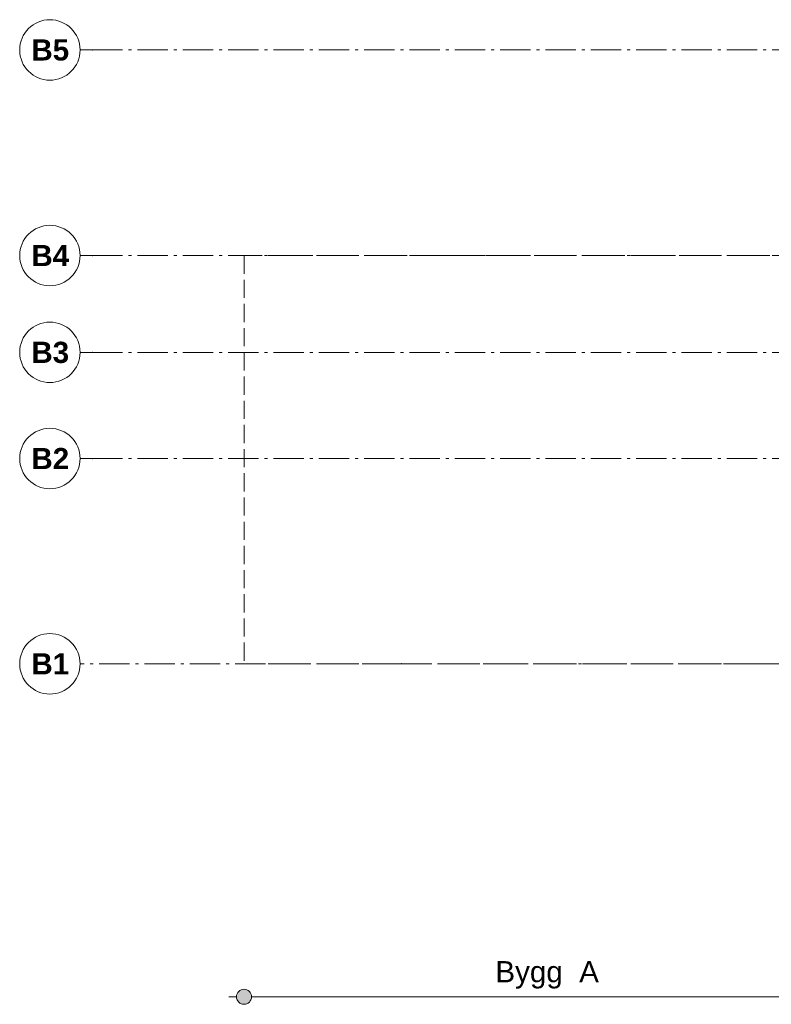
# Model space of a CAD drawing. Header units: millimetres. Extents: x -18529 to 56522, y -7462 to 46647.
# Tile 1 of 29: x -13212 to -776, y -5630 to 10650. Entities that reach past the tile are written whole.
import ezdxf

# ---------------------------------------------------------------- set-up
doc = ezdxf.new("R2010")
doc.units = ezdxf.units.MM
doc.header["$LTSCALE"] = 0.5
doc.header["$MEASUREMENT"] = 0
for name, pattern in [('Akselinje', [1500, 1000, -200, 100, -200]), ('PLINE', [0]), ('Stiplet', [800, 600, -200])]:
    doc.linetypes.add(name, pattern=pattern)
for name, color, linetype in [('2311 Bærende yttervegger_ betong', 7, 'Continuous'), ('822- Modullinjer bygning', 7, 'Continuous'), ('838- Annen tekst', 7, 'Continuous'), ('838- Annen tekst(Nye konstruksjoner)', 7, 'Continuous')]:
    doc.layers.add(name, color=color, linetype=linetype)
doc.styles.add('GENERATED_STYLE_1', font='arial.ttf')
doc.styles.add('GENERATED_STYLE_2', font='arial.ttf')

msp = doc.modelspace()

# ---------------------------------------------------------------- hatches: boundary and pattern name
at = {"layer": '838- Annen tekst', "linetype": 'Continuous', "lineweight": 9}
msp.add_hatch(color=7, dxfattribs=at).paths.add_polyline_path([(-9625, -5504.9), (-9615.5, -5552.7), (-9588.4, -5593.3), (-9547.8, -5620.4), (-9500, -5629.9), (-9452.2, -5620.4), (-9411.6, -5593.3), (-9384.5, -5552.7), (-9375, -5504.9), (-9384.5, -5457.1), (-9411.6, -5416.5), (-9452.2, -5389.4), (-9500, -5379.9), (-9547.8, -5389.4), (-9588.4, -5416.5), (-9615.5, -5457.1)])

# ---------------------------------------------------------------- linework, layer by layer
at = {"layer": '2311 Bærende yttervegger_ betong', "color": 7, "linetype": 'Stiplet', "lineweight": 9}
msp.add_lwpolyline([(0, 6750), (-9500, 6750), (-9500, 0), (0, 0)], dxfattribs=at)
at = {"layer": '822- Modullinjer bygning', "color": 94, "linetype": 'Akselinje', "lineweight": 18}
for p, q in [((-12012.2, 10150), (-12212.2, 10150)), ((-12012.2, 10150), (-200, 10150)), ((-12012.2, 6750), (-12212.2, 6750)), ((-12012.2, 6750), (-200, 6750)), ((-12012.2, 5150), (-12212.2, 5150)), ((-12012.2, 5150), (-200, 5150)), ((-12012.2, 3393.8), (-12212.2, 3393.8)), ((-12012.2, 3393.8), (-200, 3393.8)), ((-6895.1, 0), (-12212.2, 0)), ((-6895.1, 0), (-5317.1, 0)), ((-5317.1, 0), (0, 0))]:
    msp.add_line(p, q, dxfattribs=at)
at = {"layer": '822- Modullinjer bygning', "color": 7, "linetype": 'PLINE', "lineweight": 18}
for centre in [(-12712.2, 10150), (-12712.2, 6750), (-12712.2, 5150), (-12712.2, 3393.8), (-12712.2, 0)]:
    msp.add_circle(centre, 500, dxfattribs=at)
at = {"layer": '822- Modullinjer bygning', "color": 94, "linetype": 'Akselinje', "lineweight": 18}
for p in [(-12012.2, 10150), (-12012.2, 10150), (-12012.2, 6750), (-12012.2, 6750), (-12012.2, 5150), (-12012.2, 5150), (-12012.2, 3393.8), (-12012.2, 3393.8), (-6895.1, 0), (-6895.1, 0)]:
    msp.add_point(p, dxfattribs=at)
at = {"layer": '838- Annen tekst', "color": 7, "linetype": 'PLINE', "lineweight": 9}
for p, q in [((-9750, -5504.9), (-9625, -5504.9)), ((-9375, -5504.9), (-125, -5504.9))]:
    msp.add_line(p, q, dxfattribs=at)
msp.add_circle((-9500, -5504.9), 125, dxfattribs=at)

# ---------------------------------------------------------------- texts
at = {"layer": '822- Modullinjer bygning', "color": 7, "lineweight": 18, "char_height": 350, "attachment_point": 1, "style": 'GENERATED_STYLE_2'}
for s, insert in [('\\A1;{\\pql;\\pt0;\\fArial|b1|i0|c0|p0;\\W1.000000;B5}', (-13019, 10325)), ('\\A1;{\\pql;\\pt0;\\fArial|b1|i0|c0|p0;\\W1.000000;B4}', (-13019, 6925)), ('\\A1;{\\pql;\\pt0;\\fArial|b1|i0|c0|p0;\\W1.000000;B3}', (-13019, 5325)), ('\\A1;{\\pql;\\pt0;\\fArial|b1|i0|c0|p0;\\W1.000000;B2}', (-13019, 3568.8)), ('\\A1;{\\pql;\\pt0;\\fArial|b1|i0|c0|p0;\\W1.000000;B1}', (-13019, 175))]:
    msp.add_mtext(s, dxfattribs=dict(at, insert=insert))
at = {"layer": '838- Annen tekst(Nye konstruksjoner)', "color": 7, "linetype": 'Continuous', "lineweight": 9, "insert": (-5340.9, -5371.6), "char_height": 350, "attachment_point": 7, "style": 'GENERATED_STYLE_1'}
msp.add_mtext('\\A1;{\\pql;\\fArial|b0|i0|c0|p0;\\W1.000000;Bygg  A}', dxfattribs=at)

doc.saveas('drawing.dxf')
